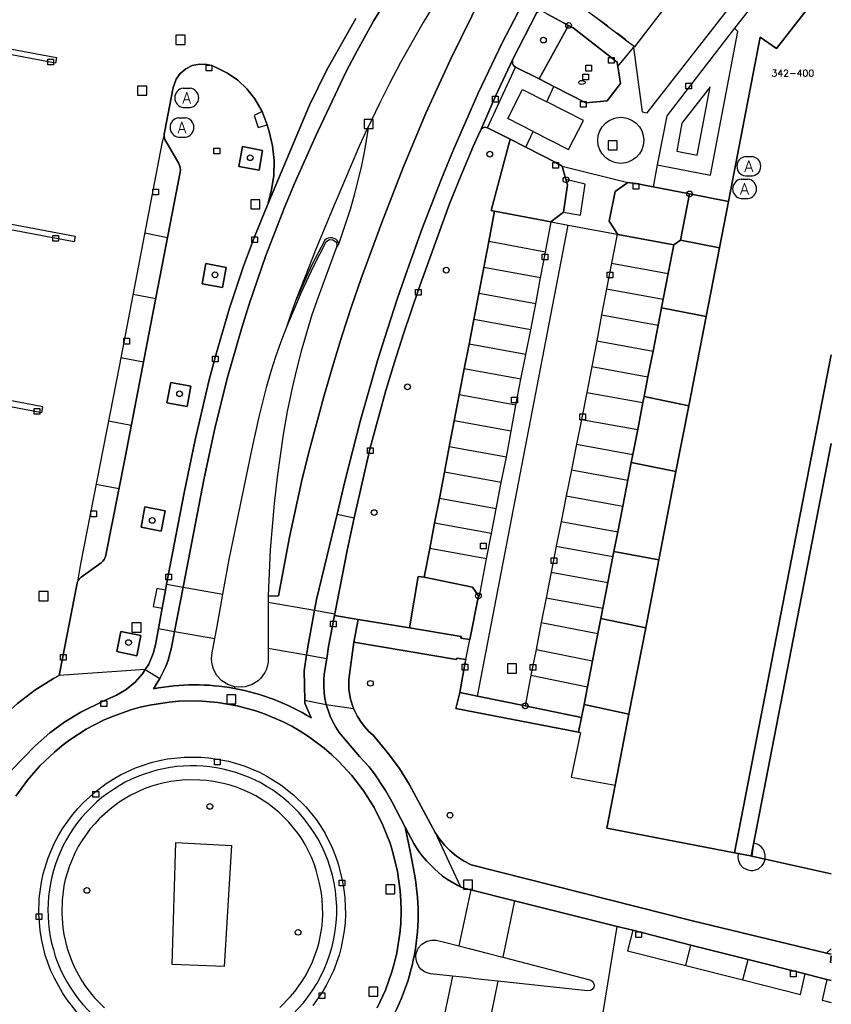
# Model space of a CAD drawing. Header units: metres. Extents: x 108000 to 109000, y 423600 to 424200.
# Tile 101 of 106: x 108929 to 109000, y 423982 to 424069. Entities that reach past the tile are written whole.
import ezdxf

# ---------------------------------------------------------------- set-up
doc = ezdxf.new("R2010")
doc.units = ezdxf.units.M
doc.header["$MEASUREMENT"] = 0
for name, color, linetype in [('afval apart plaats', 10, 'Continuous'), ('Boomspiegel', 10, 'Continuous'), ('brandkraan _ -put', 10, 'Continuous'), ('Fietspad', 10, 'Continuous'), ('groenvoorziening', 10, 'Continuous'), ('half verhard', 10, 'Continuous'), ('Hek', 10, 'Continuous'), ('Huisnummers', 10, 'Continuous'), ('inspectie- _rioolput', 10, 'Continuous'), ('kolk', 10, 'Continuous'), ('onverhard', 10, 'Continuous'), ('open verharding', 10, 'Continuous'), ('pand', 10, 'Continuous'), ('Parkeervlak', 10, 'Continuous'), ('rijbaan lokale weg', 10, 'Continuous'), ('Toegangstrap', 10, 'Continuous'), ('vegetatieobject', 10, 'Continuous'), ('Voetpad', 10, 'Continuous'), ('waterleidingput', 10, 'Continuous'), ('Wegmarkering', 10, 'Continuous'), ('Woonerf', 10, 'Continuous')]:
    doc.layers.add(name, color=color, linetype=linetype)
doc.styles.get("Standard").update_dxf_attribs({"font": 'txt.shx'})

# ---------------------------------------------------------------- blocks, each defined once
blk = doc.blocks.new('138_ACAD_1_FMEBLOCK83')
at = {"layer": 'half verhard', "color": 255}
for points in [[(0.217, 0.592), (-0.217, 0.225), (0.217, 0.12)], [(0.217, -0.022), (0.149, -0.574), (0.217, -0.592)]]:
    blk.add_lwpolyline(points, dxfattribs=at)
blk = doc.blocks.new('138_ACAD_1_FMEBLOCK98')
at = {"layer": 'Voetpad', "color": 255}
for points in [[(17.391, -4.99), (16.956, -4.886), (5.191, -2.055), (-14.244, 2.85), (-14.908, 3.206), (-15.533, 3.629), (-16.11, 4.114), (-16.562, 4.576), (-17.035, 5.162), (-17.39, 5.702)], [(17.391, -5.702), (17.323, -5.685), (17.391, -5.133)]]:
    blk.add_lwpolyline(points, dxfattribs=at)

msp = doc.modelspace()

# ---------------------------------------------------------------- linework, layer by layer
at = {"layer": 'afval apart plaats', "color": 32, "true_color": 0xe17500}
for p, q in [((108943.097, 424062.718), (108943.697, 424062.718)), ((108943.097, 424061.018), (108943.697, 424061.018)), ((108942.681, 424060.119), (108943.281, 424060.119)), ((108942.681, 424058.419), (108943.281, 424058.419)), ((108992.457, 424056.709), (108993.057, 424056.709)), ((108992.081, 424054.728), (108992.681, 424054.728)), ((108992.457, 424055.009), (108993.057, 424055.009)), ((108992.081, 424053.028), (108992.681, 424053.028))]:
    msp.add_line(p, q, dxfattribs=at)
for centre, start, end in [((108943.204, 424061.868), 97.15267, 262.84733), ((108943.591, 424061.868), 277.15267, 82.84733), ((108942.788, 424059.269), 97.15267, 262.84733), ((108943.175, 424059.269), 277.15267, 82.84733), ((108992.564, 424055.859), 97.15267, 262.84733), ((108992.951, 424055.859), 277.15267, 82.84733), ((108992.188, 424053.878), 97.15267, 262.84733), ((108992.575, 424053.878), 277.15267, 82.84733)]:
    msp.add_arc(centre, 0.857, start, end, dxfattribs=at)
at = {"layer": 'Boomspiegel', "color": 32, "true_color": 0xe17500}
for points in [[(108947.963, 424055.833), (108949.745, 424055.505), (108950.066, 424057.256), (108948.29, 424057.608), (108947.963, 424055.833)], [(108946.526, 424045.219), (108946.873, 424046.991), (108945.087, 424047.321), (108944.764, 424045.555), (108946.526, 424045.219)], [(108943.433, 424034.779), (108943.756, 424036.554), (108941.988, 424036.878), (108941.66, 424035.105), (108943.433, 424034.779)], [(108941.166, 424023.847), (108941.5, 424025.611), (108939.73, 424025.963), (108939.398, 424024.185), (108941.166, 424023.847)], [(108939.024, 424012.893), (108939.357, 424014.681), (108937.608, 424015.022), (108937.267, 424013.267), (108939.024, 424012.893)]]:
    msp.add_lwpolyline(points, dxfattribs=at)
at = {"layer": 'brandkraan _ -put', "color": 5}
msp.add_ellipse((108978.095, 424063.215), major_axis=(0.3, 0), ratio=0.583333, dxfattribs=at)
at = {"layer": 'Fietspad', "color": 255}
for p, q in [((108956.599, 424025.326), (108958.087, 424025.009)), ((108939.762, 424011.704), (108941.036, 424010.898))]:
    msp.add_line(p, q, dxfattribs=at)
for points in [[(108941.036, 424010.898), (108941.559, 424011.955), (108941.765, 424012.507), (108942.058, 424013.622), (108942.331, 424015.037), (108943.08, 424018.918), (108944.925, 424028.481), (108945.854, 424032.858), (108946.948, 424037.249), (108948.197, 424041.598), (108948.879, 424043.756), (108949.599, 424045.901), (108950.357, 424048.033), (108951.985, 424052.255), (108952.855, 424054.343), (108954.705, 424058.473), (108957.412, 424064.172), (108958.185, 424065.682), (108959.836, 424068.645), (108961.625, 424071.527), (108963.549, 424074.321), (108965.077, 424076.356), (108987.758, 424105.336), (109000, 424120.915)], [(109000, 424109.31), (108989.096, 424095.328), (108985.961, 424091.165), (108982.955, 424086.908), (108981.501, 424084.745), (108978.694, 424080.354), (108976.023, 424075.879), (108973.491, 424071.323), (108971.1, 424066.693), (108968.979, 424062.267), (108966.765, 424057.177), (108965.713, 424054.608), (108964.086, 424050.396), (108962.782, 424046.815), (108961.88, 424044.191), (108961.015, 424041.553), (108960.189, 424038.903), (108958.652, 424033.569), (108957.27, 424028.193), (108956.599, 424025.326)], [(108958.087, 424025.009), (108959.508, 424031.14), (108960.894, 424036.173), (108961.645, 424038.673), (108962.434, 424041.16), (108963.749, 424045.039), (108966.479, 424052.552), (108967.505, 424055.095), (108968.558, 424057.597), (108969.166, 424058.947), (108969.245, 424059.127), (108970.5, 424062.002), (108972.042, 424065.275), (108974.122, 424069.313), (108975.183, 424071.16), (108975.995, 424072.76), (108977.702, 424075.714), (108978.976, 424077.886), (108981.628, 424082.169), (108984.415, 424086.365), (108986.107, 424088.778), (108988.868, 424092.557), (109000, 424106.861)], [(108958.249, 424068.822), (108955.699, 424064.329), (108954.181, 424061.232), (108950.508, 424052.534), (108949.362, 424049.683), (108948.386, 424047.08), (108947.159, 424043.402), (108945.922, 424039.191), (108945.352, 424036.993), (108944.125, 424031.843), (108943.16, 424027.207), (108941.635, 424019.171), (108941.544, 424018.654), (108941.25, 424017.069), (108940.918, 424015.287), (108940.653, 424013.866), (108940.448, 424013.087), (108940.057, 424012.17), (108939.762, 424011.704)], [(108956.599, 424025.326), (108954.798, 424017.838), (108954.621, 424016.894), (108954.08, 424014.003), (108953.922, 424012.983), (108953.701, 424011.564), (108953.774, 424008.995)], [(108955.655, 424008.609), (108955.54, 424009.136), (108955.465, 424009.671), (108955.43, 424010.21), (108955.435, 424010.75), (108955.48, 424011.288), (108955.695, 424012.669), (108955.859, 424013.727), (108956.369, 424016.442), (108956.396, 424016.582), (108957.476, 424022.144), (108958.087, 424025.009)], [(108939.762, 424011.704), (108939.524, 424011.328), (108938.864, 424010.582), (108938.093, 424009.951), (108937.231, 424009.451), (108936.12, 424008.952), (108934.111, 424007.959), (108932.698, 424007.115), (108931.373, 424006.138), (108930.1, 424004.988), (108927.981, 424002.844), (108927.226, 424002.219), (108926.405, 424001.75), (108925.517, 424001.425), (108924.587, 424001.255), (108924.236, 424001.251)], [(108928.405, 424000.586), (108929.407, 424001.978), (108930.534, 424003.271), (108931.777, 424004.453), (108932.438, 424005), (108933.124, 424005.515), (108934.564, 424006.446), (108936.085, 424007.239), (108936.872, 424007.582), (108938.488, 424008.155), (108939.315, 424008.385), (108940.151, 424008.576), (108941.846, 424008.839), (108942.701, 424008.912), (108944.416, 424008.937), (108946.126, 424008.802), (108947.815, 424008.508), (108949.471, 424008.058), (108950.281, 424007.776), (108951.857, 424007.1), (108952.62, 424006.708), (108953.364, 424006.28), (108954.087, 424005.818), (108955.464, 424004.796), (108956.116, 424004.238), (108956.74, 424003.651), (108957.905, 424002.391), (108958.946, 424001.028), (108959.857, 423999.575), (108960.628, 423998.043), (108961.253, 423996.445), (108961.509, 423995.627), (108961.905, 423993.958), (108962.144, 423992.259), (108962.204, 423991.404), (108962.224, 423990.546)], [(108953.774, 424008.995), (108953.893, 424008.971), (108955.655, 424008.609)], [(108962.224, 423990.546), (108962.186, 423989.366), (108962.111, 423988.512), (108961.842, 423986.818), (108961.649, 423985.982), (108961.417, 423985.156), (108960.838, 423983.541), (108960.112, 423981.988)]]:
    msp.add_lwpolyline(points, dxfattribs=at)
for points in [[(108953.774, 424008.995), (108953.781, 424008.752), (108954.312, 424007.455, 0.093678), (108947.584, 424010.031, 0.093176), (108940.493, 424010.002), (108941.036, 424010.898)], [(108953.194, 423972.979), (108955.516, 423974.339), (108956.776, 423975.274), (108957.369, 423975.788), (108957.935, 423976.332), (108959.421, 423977.934), (108959.715, 423978.448, 0.21233), (108963.397, 423993.741), (108963.057, 423995.604), (108962.579, 423997.849), (108961.396, 424000.1), (108960.84, 424001.064), (108959.889, 424002.547), (108959.386, 424003.177), (108958.582, 424004.065), (108956.787, 424006.174), (108956.489, 424006.625), (108956.226, 424007.096), (108955.998, 424007.586), (108955.655, 424008.609)]]:
    msp.add_lwpolyline(points, format="xyb", dxfattribs=at)
at = {"layer": 'groenvoorziening', "color": 3}
msp.add_line((109000, 424031.542), (108992.959, 423995.321), dxfattribs=at)
for points in [[(108976.931, 424068.227), (108975.086, 424069.206), (108974.655, 424069.434), (108974.459, 424069.459), (108974.295, 424069.419), (108974.122, 424069.313), (108972.042, 424065.275), (108971.992, 424065.107), (108972.005, 424064.903), (108972.092, 424064.719), (108972.28, 424064.562), (108974.352, 424063.521), (108976.931, 424068.227)], [(108967.77, 424038.069), (108968.189, 424040.243), (108968.609, 424042.422), (108969.045, 424044.687), (108969.484, 424046.968), (108969.928, 424049.273), (108970.438, 424051.919), (108970.118, 424051.979), (108971.79, 424058.228), (108969.82, 424059.226), (108969.587, 424059.282), (108969.406, 424059.237), (108969.245, 424059.127), (108969.166, 424058.947), (108968.558, 424057.597), (108967.505, 424055.095), (108966.479, 424052.552), (108963.749, 424045.039), (108962.434, 424041.16), (108961.645, 424038.673), (108960.894, 424036.173), (108959.508, 424031.14), (108958.087, 424025.009), (108957.476, 424022.144), (108956.396, 424016.582), (108956.369, 424016.442), (108958.455, 424016.094), (108962.956, 424015.344), (108963.73, 424019.853), (108964.253, 424019.805), (108964.736, 424022.312), (108965.164, 424024.535), (108965.584, 424026.715), (108966.024, 424029.003), (108966.456, 424031.245), (108966.896, 424033.531), (108967.334, 424035.802), (108967.77, 424038.069)], [(108990.171, 424048.694), (108986.745, 424049.363), (108986.163, 424048.963), (108985.671, 424046.444), (108985.232, 424044.195), (108985.084, 424043.439), (108989.003, 424042.679), (108990.171, 424048.694)], [(108987.479, 424034.831), (108983.563, 424035.647), (108983.459, 424035.117), (108982.997, 424032.748), (108982.569, 424030.559), (108982.433, 424029.864), (108986.358, 424029.059), (108987.479, 424034.831)], [(108984.853, 424021.308), (108980.908, 424022.051), (108980.822, 424021.613), (108980.377, 424019.333), (108979.936, 424017.073), (108979.758, 424016.161), (108983.699, 424015.364), (108984.853, 424021.308)], [(108977.814, 424006.209), (108967.042, 424008.287), (108967.366, 424009.685), (108967.833, 424012.151), (108967.911, 424012.56), (108967.117, 424012.697), (108967.086, 424012.576), (108958.083, 424014.091), (108957.623, 424010.811), (108957.638, 424009.952), (108957.781, 424009.089), (108958.05, 424008.258), (108958.39, 424007.559), (108958.703, 424007.068), (108959.001, 424006.683), (108959.398, 424006.256), (108959.759, 424005.932), (108961.012, 424004.454), (108962.086, 424003.003), (108962.94, 424001.621), (108965.219, 423997.393), (108965.574, 423996.853), (108966.047, 423996.267), (108966.499, 423995.805), (108967.076, 423995.32), (108967.701, 423994.897), (108968.365, 423994.541), (108987.8, 423989.636), (108999.565, 423986.805), (109000, 423987.172)], [(108981.014, 424001.536), (108982.225, 424007.771), (108978.283, 424008.61), (108978.065, 424007.493), (108977.814, 424006.209)], [(108977.814, 424006.209), (108977.981, 424006.177), (108977.142, 424002.249), (108981.014, 424001.536)], [(108953.16, 423997.322), (108952.365, 423998.302), (108951.488, 423999.169), (108950.521, 423999.934), (108949.452, 424000.603), (108948.952, 424000.861), (108947.763, 424001.356), (108947.201, 424001.537), (108946.615, 424001.691), (108945.744, 424001.86), (108945.129, 424001.946), (108944.537, 424001.995), (108943.268, 424001.999), (108942.008, 424001.862), (108941.426, 424001.751), (108940.824, 424001.601), (108940.23, 424001.418), (108939.674, 424001.212), (108938.5, 424000.666), (108937.985, 424000.372), (108937.476, 424000.044), (108936.686, 423999.452), (108935.723, 423998.592), (108935.315, 423998.163), (108934.932, 423997.713), (108934.177, 423996.663), (108933.873, 423996.156), (108933.597, 423995.632), (108933.099, 423994.467), (108932.733, 423993.257), (108932.615, 423992.705), (108932.452, 423991.446), (108932.424, 423990.294), (108932.517, 423989.012), (108932.604, 423988.449), (108932.901, 423987.211), (108933.331, 423986.014), (108933.567, 423985.496), (108934.201, 423984.36), (108934.517, 423983.888), (108935.31, 423982.891), (108936.188, 423982.008)], [(108992.959, 423995.321), (108992.908, 423995.329), (108991.485, 423995.595), (108980.283, 423997.77), (108981.014, 424001.536)], [(108951.57, 423982.039), (108952.511, 423982.99), (108952.894, 423983.444), (108953.602, 423984.427), (108953.89, 423984.907), (108954.446, 423986.039), (108954.875, 423987.225), (108955.022, 423987.767), (108955.255, 423989.034), (108955.313, 423989.621), (108955.339, 423990.21), (108955.291, 423991.498), (108955.22, 423992.079), (108955.089, 423992.799), (108954.776, 423994.071), (108954.588, 423994.63), (108954.37, 423995.178), (108953.797, 423996.331), (108953.492, 423996.836), (108953.16, 423997.322)], [(108946.68, 423985.638), (108942.127, 423985.796), (108942.443, 423996.515), (108947.344, 423996.262), (108946.68, 423985.638)], [(109000, 423993.77), (108994.185, 423995.05), (108993.013, 423995.308), (108992.959, 423995.321)]]:
    msp.add_lwpolyline(points, dxfattribs=at)
msp.add_lwpolyline([(108950.465, 423979.714, 0.47338), (108953.236, 423999.134, 2.112526), (108950.465, 423979.714)], format="xyb", dxfattribs=at)
at = {"layer": 'half verhard', "color": 255}
for points in [[(108990.964, 424052.78), (108987.553, 424053.441), (108986.745, 424049.363), (108990.171, 424048.694), (108990.964, 424052.78)], [(108989.003, 424042.679), (108985.084, 424043.439), (108984.785, 424041.905), (108984.343, 424039.644), (108983.902, 424037.385), (108983.563, 424035.647), (108987.479, 424034.831), (108989.003, 424042.679)], [(108986.358, 424029.059), (108982.433, 424029.864), (108982.129, 424028.304), (108981.685, 424026.032), (108981.245, 424023.779), (108980.908, 424022.051), (108984.853, 424021.308), (108986.358, 424029.059)], [(108983.699, 424015.364), (108979.758, 424016.161), (108979.5, 424014.841), (108979.035, 424012.46), (108978.591, 424010.188), (108978.283, 424008.61), (108982.225, 424007.771), (108983.699, 424015.364)]]:
    msp.add_lwpolyline(points, dxfattribs=at)
at = {"layer": 'Hek', "color": 30}
for p, q in [((108980.384, 424068.162), (108979.608, 424068.725)), ((108981.956, 424066.948), (108981.188, 424067.532))]:
    msp.add_line(p, q, dxfattribs=at)
msp.add_lwpolyline([(108993.013, 423995.308), (108994.185, 423995.05), (109000, 423993.77)], dxfattribs=at)
at = {"layer": 'inspectie- _rioolput', "color": 30}
for p, q in [((108943.255, 424067.356), (108942.455, 424067.356)), ((108942.455, 424067.356), (108942.455, 424066.556)), ((108943.255, 424066.556), (108943.255, 424067.356)), ((108942.455, 424066.556), (108943.255, 424066.556)), ((108939.887, 424062.906), (108939.087, 424062.906)), ((108939.087, 424062.906), (108939.087, 424062.106)), ((108939.887, 424062.106), (108939.887, 424062.906)), ((108939.087, 424062.106), (108939.887, 424062.106)), ((108959.773, 424059.967), (108958.973, 424059.967)), ((108958.973, 424059.967), (108958.973, 424059.167)), ((108959.773, 424059.167), (108959.773, 424059.967)), ((108958.973, 424059.167), (108959.773, 424059.167)), ((108981.199, 424058.09), (108980.399, 424058.09)), ((108980.399, 424058.09), (108980.399, 424057.29)), ((108981.199, 424057.29), (108981.199, 424058.09)), ((108980.399, 424057.29), (108981.199, 424057.29)), ((108949.815, 424052.927), (108949.015, 424052.927)), ((108949.015, 424052.927), (108949.015, 424052.127)), ((108949.815, 424052.127), (108949.815, 424052.927)), ((108949.015, 424052.127), (108949.815, 424052.127)), ((108931.226, 424018.535), (108930.426, 424018.535)), ((108930.426, 424018.535), (108930.426, 424017.735)), ((108931.226, 424017.735), (108931.226, 424018.535)), ((108930.426, 424017.735), (108931.226, 424017.735)), ((108939.384, 424015.786), (108938.584, 424015.786)), ((108938.584, 424015.786), (108938.584, 424014.986)), ((108939.384, 424014.986), (108939.384, 424015.786)), ((108938.584, 424014.986), (108939.384, 424014.986)), ((108972.369, 424012.18), (108971.569, 424012.18)), ((108971.569, 424012.18), (108971.569, 424011.38)), ((108972.369, 424011.38), (108972.369, 424012.18)), ((108971.569, 424011.38), (108972.369, 424011.38)), ((108947.707, 424009.476), (108946.907, 424009.476)), ((108946.907, 424009.476), (108946.907, 424008.676)), ((108947.707, 424008.676), (108947.707, 424009.476)), ((108946.907, 424008.676), (108947.707, 424008.676)), ((108968.506, 423993.202), (108967.706, 423993.202)), ((108967.706, 423993.202), (108967.706, 423992.402)), ((108968.506, 423992.402), (108968.506, 423993.202)), ((108961.685, 423992.809), (108960.885, 423992.809)), ((108960.885, 423992.809), (108960.885, 423992.009)), ((108961.685, 423992.009), (108961.685, 423992.809)), ((108967.706, 423992.402), (108968.506, 423992.402)), ((108960.885, 423992.009), (108961.685, 423992.009)), ((108960.192, 423983.812), (108959.392, 423983.812)), ((108959.392, 423983.812), (108959.392, 423983.012)), ((108960.192, 423983.012), (108960.192, 423983.812)), ((108959.392, 423983.012), (108960.192, 423983.012))]:
    msp.add_line(p, q, dxfattribs=at)
at = {"layer": 'kolk', "color": 30, "true_color": 0xf07a00}
for p, q in [((108931.213, 424064.75), (108931.213, 424065.25)), ((108931.213, 424065.25), (108931.713, 424065.25)), ((108931.713, 424065.25), (108931.713, 424064.75)), ((108980.42, 424064.922), (108980.42, 424065.422)), ((108980.42, 424065.422), (108980.92, 424065.422)), ((108980.92, 424064.922), (108980.42, 424064.922)), ((108980.92, 424065.422), (108980.92, 424064.922)), ((108931.713, 424064.75), (108931.213, 424064.75)), ((108945.104, 424064.239), (108945.104, 424064.739)), ((108945.104, 424064.739), (108945.604, 424064.739)), ((108945.604, 424064.239), (108945.104, 424064.239)), ((108945.604, 424064.739), (108945.604, 424064.239)), ((108987.232, 424062.659), (108987.232, 424063.159)), ((108987.232, 424063.159), (108987.732, 424063.159)), ((108987.732, 424062.659), (108987.232, 424062.659)), ((108987.732, 424063.159), (108987.732, 424062.659)), ((108970.25, 424061.502), (108970.25, 424062.002)), ((108970.25, 424062.002), (108970.75, 424062.002)), ((108970.75, 424061.502), (108970.25, 424061.502)), ((108970.75, 424062.002), (108970.75, 424061.502)), ((108977.978, 424061.042), (108977.978, 424061.542)), ((108977.978, 424061.542), (108978.478, 424061.542)), ((108978.478, 424061.542), (108978.478, 424061.042)), ((108978.478, 424061.042), (108977.978, 424061.042)), ((108975.558, 424055.693), (108975.558, 424056.193)), ((108975.558, 424056.193), (108976.058, 424056.193)), ((108976.058, 424055.693), (108975.558, 424055.693)), ((108976.058, 424056.193), (108976.058, 424055.693)), ((108940.432, 424053.361), (108940.432, 424053.861)), ((108940.432, 424053.861), (108940.932, 424053.861)), ((108940.932, 424053.861), (108940.932, 424053.361)), ((108982.591, 424053.854), (108982.591, 424054.354)), ((108982.591, 424054.354), (108983.091, 424054.354)), ((108983.091, 424053.854), (108982.591, 424053.854)), ((108983.091, 424054.354), (108983.091, 424053.854)), ((108940.932, 424053.361), (108940.432, 424053.361)), ((108931.644, 424049.291), (108931.644, 424049.791)), ((108931.644, 424049.791), (108932.144, 424049.791)), ((108932.144, 424049.791), (108932.144, 424049.291)), ((108949.112, 424049.183), (108949.112, 424049.683)), ((108949.112, 424049.683), (108949.612, 424049.683)), ((108949.612, 424049.683), (108949.612, 424049.183)), ((108932.144, 424049.291), (108931.644, 424049.291)), ((108949.612, 424049.183), (108949.112, 424049.183)), ((108974.613, 424047.645), (108974.613, 424048.145)), ((108974.613, 424048.145), (108975.113, 424048.145)), ((108975.113, 424047.645), (108974.613, 424047.645)), ((108975.113, 424048.145), (108975.113, 424047.645)), ((108980.307, 424046.074), (108980.307, 424046.574)), ((108980.307, 424046.574), (108980.807, 424046.574)), ((108980.807, 424046.074), (108980.307, 424046.074)), ((108980.807, 424046.574), (108980.807, 424046.074)), ((108963.499, 424044.539), (108963.499, 424045.039)), ((108963.499, 424045.039), (108963.999, 424045.039)), ((108963.999, 424045.039), (108963.999, 424044.539)), ((108963.999, 424044.539), (108963.499, 424044.539)), ((108937.88, 424040.263), (108937.88, 424040.763)), ((108937.88, 424040.763), (108938.38, 424040.763)), ((108938.38, 424040.763), (108938.38, 424040.263)), ((108938.38, 424040.263), (108937.88, 424040.263)), ((108945.672, 424038.691), (108945.672, 424039.191)), ((108945.672, 424039.191), (108946.172, 424039.191)), ((108946.172, 424039.191), (108946.172, 424038.691)), ((108946.172, 424038.691), (108945.672, 424038.691)), ((108971.929, 424035.108), (108971.929, 424035.608)), ((108971.929, 424035.608), (108972.429, 424035.608)), ((108972.429, 424035.608), (108972.429, 424035.108)), ((108972.429, 424035.108), (108971.929, 424035.108)), ((108930.002, 424034.097), (108930.002, 424034.597)), ((108930.002, 424034.597), (108930.502, 424034.597)), ((108930.502, 424034.097), (108930.002, 424034.097)), ((108930.502, 424034.597), (108930.502, 424034.097)), ((108977.906, 424033.62), (108977.906, 424034.12)), ((108977.906, 424034.12), (108978.406, 424034.12)), ((108978.406, 424034.12), (108978.406, 424033.62)), ((108978.406, 424033.62), (108977.906, 424033.62)), ((108959.258, 424030.64), (108959.258, 424031.14)), ((108959.258, 424031.14), (108959.758, 424031.14)), ((108959.758, 424030.64), (108959.258, 424030.64)), ((108959.758, 424031.14), (108959.758, 424030.64)), ((108934.967, 424025.108), (108934.967, 424025.608)), ((108934.967, 424025.608), (108935.467, 424025.608)), ((108935.467, 424025.608), (108935.467, 424025.108)), ((108935.467, 424025.108), (108934.967, 424025.108)), ((108969.196, 424022.297), (108969.196, 424022.797)), ((108969.196, 424022.797), (108969.696, 424022.797)), ((108969.696, 424022.797), (108969.696, 424022.297)), ((108969.696, 424022.297), (108969.196, 424022.297)), ((108975.398, 424020.996), (108975.398, 424021.496)), ((108975.398, 424021.496), (108975.898, 424021.496)), ((108975.898, 424020.996), (108975.398, 424020.996)), ((108975.898, 424021.496), (108975.898, 424020.996)), ((108941.559, 424019.555), (108941.559, 424020.055)), ((108941.559, 424020.055), (108942.059, 424020.055)), ((108942.059, 424020.055), (108942.059, 424019.555)), ((108942.059, 424019.555), (108941.559, 424019.555)), ((108956.023, 424015.429), (108956.023, 424015.929)), ((108956.023, 424015.929), (108956.523, 424015.929)), ((108956.523, 424015.929), (108956.523, 424015.429)), ((108956.523, 424015.429), (108956.023, 424015.429)), ((108932.325, 424012.506), (108932.325, 424013.006)), ((108932.325, 424013.006), (108932.825, 424013.006)), ((108932.825, 424012.506), (108932.325, 424012.506)), ((108932.825, 424013.006), (108932.825, 424012.506)), ((108967.583, 424011.651), (108967.583, 424012.151)), ((108967.583, 424012.151), (108968.083, 424012.151)), ((108968.083, 424011.651), (108967.583, 424011.651)), ((108968.083, 424012.151), (108968.083, 424011.651)), ((108973.561, 424011.636), (108973.561, 424012.136)), ((108973.561, 424012.136), (108974.061, 424012.136)), ((108974.061, 424011.636), (108973.561, 424011.636)), ((108974.061, 424012.136), (108974.061, 424011.636)), ((108935.87, 424008.452), (108935.87, 424008.952)), ((108935.87, 424008.952), (108936.37, 424008.952)), ((108936.37, 424008.952), (108936.37, 424008.452)), ((108936.37, 424008.452), (108935.87, 424008.452)), ((108945.823, 424003.333), (108945.823, 424003.833)), ((108945.823, 424003.833), (108946.323, 424003.833)), ((108946.323, 424003.833), (108946.323, 424003.333)), ((108946.323, 424003.333), (108945.823, 424003.333)), ((108935.168, 424000.501), (108935.168, 424001.001)), ((108935.168, 424001.001), (108935.668, 424001.001)), ((108935.668, 424001.001), (108935.668, 424000.501)), ((108935.668, 424000.501), (108935.168, 424000.501)), ((108956.796, 423992.717), (108956.796, 423993.217)), ((108956.796, 423993.217), (108957.296, 423993.217)), ((108957.296, 423993.217), (108957.296, 423992.717)), ((108957.296, 423992.717), (108956.796, 423992.717)), ((108930.172, 423989.746), (108930.172, 423990.246)), ((108930.172, 423990.246), (108930.672, 423990.246)), ((108930.672, 423989.746), (108930.172, 423989.746)), ((108930.672, 423990.246), (108930.672, 423989.746)), ((108982.82, 423988.179), (108982.82, 423988.679)), ((108982.82, 423988.679), (108983.32, 423988.679)), ((108983.32, 423988.179), (108982.82, 423988.179)), ((108983.32, 423988.679), (108983.32, 423988.179)), ((108996.421, 423984.735), (108996.421, 423985.235)), ((108996.421, 423985.235), (108996.921, 423985.235)), ((108996.921, 423984.735), (108996.421, 423984.735)), ((108996.921, 423985.235), (108996.921, 423984.735)), ((108955.024, 423982.826), (108955.024, 423983.326)), ((108955.024, 423983.326), (108955.524, 423983.326)), ((108955.524, 423982.826), (108955.024, 423982.826)), ((108955.524, 423983.326), (108955.524, 423982.826))]:
    msp.add_line(p, q, dxfattribs=at)
at = {"layer": 'onverhard', "color": 255}
for points in [[(108976.931, 424068.227), (108974.352, 424063.521), (108975.641, 424062.863), (108978.431, 424061.44), (108980.306, 424061.596), (108981.483, 424063.116), (108981.265, 424064.619), (108981.209, 424065.003), (108977.346, 424068.007), (108976.931, 424068.227)], [(108976.698, 424054.686), (108976.36, 424055.862), (108975.808, 424056.193), (108973.169, 424057.53), (108971.79, 424058.228), (108970.118, 424051.979), (108970.438, 424051.919), (108975.381, 424050.999), (108976.496, 424051.829), (108976.829, 424054.23), (108976.698, 424054.686)], [(108947.963, 424055.833), (108949.745, 424055.505), (108950.066, 424057.256), (108948.29, 424057.608), (108947.963, 424055.833)], [(108987.553, 424053.441), (108984.366, 424054.059), (108982.841, 424054.354), (108982.136, 424054.447), (108981.021, 424053.652), (108980.481, 424051.053), (108981.26, 424049.874), (108986.163, 424048.963), (108986.745, 424049.363), (108987.553, 424053.441)], [(108946.526, 424045.219), (108946.873, 424046.991), (108945.087, 424047.321), (108944.764, 424045.555), (108946.526, 424045.219)], [(108943.433, 424034.779), (108943.756, 424036.554), (108941.988, 424036.878), (108941.66, 424035.105), (108943.433, 424034.779)], [(108941.166, 424023.847), (108941.5, 424025.611), (108939.73, 424025.963), (108939.398, 424024.185), (108941.166, 424023.847)], [(108969.012, 424018.153), (108968.487, 424018.927), (108964.253, 424019.805), (108963.73, 424019.853), (108962.956, 424015.344), (108967.483, 424014.589), (108967.466, 424014.458), (108968.271, 424014.338), (108969.012, 424018.153)], [(108939.024, 424012.893), (108939.357, 424014.681), (108937.608, 424015.022), (108937.267, 424013.267), (108939.024, 424012.893)], [(108973.123, 424008.505), (108968.932, 424009.364), (108967.366, 424009.685), (108967.042, 424008.287), (108977.814, 424006.209), (108978.065, 424007.493), (108973.123, 424008.505)]]:
    msp.add_lwpolyline(points, dxfattribs=at)
at = {"layer": 'open verharding', "color": 255}
msp.add_lwpolyline([(109000, 424039.304), (108991.485, 423995.595), (108992.908, 423995.329), (108992.959, 423995.321), (109000, 424031.542)], dxfattribs=at)
at = {"layer": 'pand', "color": 1}
msp.add_lwpolyline([(109000, 424072.37), (108995.172, 424066.188), (108993.764, 424067.202), (108990.964, 424052.78), (108990.171, 424048.694), (108989.003, 424042.679), (108987.479, 424034.831), (108986.358, 424029.059), (108984.853, 424021.308), (108983.699, 424015.364), (108982.225, 424007.771), (108981.014, 424001.536), (108980.283, 423997.77), (108991.485, 423995.595), (109000, 424039.304)], dxfattribs=at)
at = {"layer": 'Parkeervlak', "color": 255}
for points in [[(108941.41, 424058.618, -0.062241), (108941.447, 424058.826), (108942.204, 424062.771), (108942.457, 424063.497), (108942.828, 424064.014), (108943.316, 424064.423), (108943.89, 424064.697), (108944.515, 424064.821), (108945.151, 424064.785), (108945.565, 424064.692), (108945.989, 424064.531), (108946.975, 424064.036), (108947.879, 424063.404), (108948.683, 424062.648), (108949.368, 424061.784), (108950.021, 424060.663), (108950.456, 424059.509), (108950.65, 424058.916), (108950.939, 424057.652), (108951.069, 424056.362), (108951.041, 424055.066), (108950.853, 424053.783), (108950.508, 424052.534), (108954.181, 424061.232), (108955.699, 424064.329), (108958.249, 424068.822)], [(108933.805, 424019.388, -0.158583), (108934.14, 424019.791), (108935.888, 424021.058, 0.211056), (108936.294, 424021.73), (108937.982, 424030.294), (108940.52, 424043.419), (108942.817, 424055.349, 0.181515), (108942.693, 424056.11), (108941.56, 424058.076, -0.165548), (108941.41, 424058.618)], [(108928.54, 424008.71), (108930.07, 424009.877), (108931.691, 424010.913), (108932.199, 424011.166), (108933.748, 424019.133, -0.075139), (108933.805, 424019.388)]]:
    msp.add_lwpolyline(points, format="xyb", dxfattribs=at)
msp.add_lwpolyline([(108941.41, 424058.618), (108941.224, 424057.847), (108937.506, 424038.445), (108934.085, 424020.975), (108933.805, 424019.388)], dxfattribs=at)
at = {"layer": 'rijbaan lokale weg', "color": 255}
for p, q in [((108947.596, 424010.176), (108947.584, 424010.031)), ((108979.38, 423978.035), (108981.196, 423989.153))]:
    msp.add_line(p, q, dxfattribs=at)
for points in [[(108961.625, 424071.527), (108959.836, 424068.645), (108958.185, 424065.682), (108957.412, 424064.172), (108954.705, 424058.473), (108952.855, 424054.343), (108951.985, 424052.255), (108950.357, 424048.033), (108949.599, 424045.901), (108948.879, 424043.756), (108948.197, 424041.598), (108946.948, 424037.249), (108945.854, 424032.858), (108944.925, 424028.481), (108943.08, 424018.918), (108942.331, 424015.037), (108942.058, 424013.622), (108941.765, 424012.507), (108941.559, 424011.955), (108941.036, 424010.898), (108940.493, 424010.002, -0.093176), (108947.584, 424010.031)], [(108947.584, 424010.031, -0.093678), (108954.312, 424007.455), (108953.781, 424008.752), (108953.774, 424008.995), (108953.701, 424011.564), (108953.922, 424012.983), (108954.08, 424014.003), (108954.621, 424016.894), (108954.798, 424017.838), (108956.599, 424025.326), (108957.27, 424028.193), (108958.652, 424033.569), (108960.189, 424038.903), (108961.015, 424041.553), (108961.88, 424044.191), (108962.782, 424046.815), (108964.086, 424050.396), (108965.713, 424054.608), (108966.765, 424057.177), (108968.979, 424062.267), (108971.1, 424066.693), (108973.491, 424071.323)], [(108981.196, 423989.153), (108972.189, 423991.397), (108968.336, 423992.356), (108967.696, 423992.516), (108967.451, 423992.621), (108967.206, 423992.727), (108966.283, 423993.255), (108965.854, 423993.569), (108965.15, 423994.205), (108964.461, 423994.891), (108964.077, 423995.334), (108963.725, 423995.803), (108963.334, 423996.412), (108962.579, 423997.849), (108963.057, 423995.604), (108963.397, 423993.741, -0.21233), (108959.715, 423978.448)]]:
    msp.add_lwpolyline(points, format="xyb", dxfattribs=at)
for points in [[(108966.337, 424071.784), (108965.205, 424070.193), (108964.157, 424068.469), (108962.165, 424064.959), (108961.221, 424063.175), (108960.313, 424061.373), (108959.245, 424059.123)], [(108950.559, 424018.15), (108951.444, 424018.148), (108952.417, 424023.3), (108953.548, 424028.42), (108954.172, 424030.967), (108955.401, 424035.547), (108956.275, 424038.545), (108957.053, 424041.049), (108957.869, 424043.54), (108958.722, 424046.019), (108960.543, 424050.937), (108962.398, 424055.759), (108964.401, 424060.522), (108966.551, 424065.22), (108968.427, 424069.032), (108968.929, 424070.062)], [(108952.192, 424041.756), (108952.61, 424043), (108952.994, 424044.142), (108954.848, 424048.819), (108956.136, 424051.933), (108958.605, 424057.717), (108959.245, 424059.123)], [(108959.245, 424059.123), (108959.287, 424059.023), (108959.001, 424057.235), (108958.743, 424055.925), (108958.111, 424053.329), (108957.74, 424052.059), (108956.75, 424049.084), (108956.563, 424048.755)], [(108952.192, 424041.756), (108953.489, 424044.819), (108954.552, 424047.125), (108955.61, 424049.167), (108955.696, 424049.285), (108955.943, 424049.428), (108956.228, 424049.419), (108956.466, 424049.262), (108956.543, 424049.141), (108956.585, 424049.003), (108956.563, 424048.755)], [(108956.563, 424048.755), (108954.93, 424044.384), (108954.398, 424042.814), (108953.448, 424039.638), (108953.031, 424038.034), (108952.653, 424036.42), (108952.226, 424034.342), (108951.878, 424032.33), (108951.34, 424028.585), (108951.07, 424026.257), (108950.731, 424022.187), (108950.559, 424018.15)], [(108947.596, 424010.176), (108946.998, 424010.373), (108946.469, 424010.714), (108946.042, 424011.177), (108945.745, 424011.732), (108945.651, 424012.034), (108945.596, 424012.344), (108945.581, 424012.659), (108945.637, 424013.147), (108945.866, 424014.41), (108946.033, 424015.329), (108946.362, 424017.139), (108946.573, 424018.305), (108947.127, 424021.354), (108949.113, 424030.933), (108949.767, 424033.877), (108950.423, 424036.549), (108950.808, 424037.87), (108951.232, 424039.178), (108951.693, 424040.474), (108952.192, 424041.756)], [(108950.559, 424018.15), (108950.558, 424017.606), (108950.555, 424016.494), (108950.551, 424014.697), (108950.548, 424013.581), (108950.545, 424012.335), (108950.395, 424011.724), (108950.263, 424011.437), (108949.896, 424010.925), (108949.667, 424010.708), (108949.136, 424010.369), (108948.537, 424010.174), (108948.224, 424010.135), (108947.596, 424010.176)], [(108962.224, 423990.546), (108962.204, 423991.404), (108962.144, 423992.259), (108961.905, 423993.958), (108961.509, 423995.627), (108961.253, 423996.445), (108960.628, 423998.043), (108959.857, 423999.575), (108958.946, 424001.028), (108957.905, 424002.391), (108956.74, 424003.651), (108956.116, 424004.238), (108955.464, 424004.796), (108954.087, 424005.818), (108953.364, 424006.28), (108952.62, 424006.708), (108951.857, 424007.1), (108950.281, 424007.776), (108949.471, 424008.058), (108947.815, 424008.508), (108946.126, 424008.802), (108944.416, 424008.937), (108942.701, 424008.912), (108941.846, 424008.839), (108940.151, 424008.576), (108939.315, 424008.385), (108938.488, 424008.155), (108936.872, 424007.582), (108936.085, 424007.239), (108934.564, 424006.446), (108933.124, 424005.515), (108932.438, 424005), (108931.777, 424004.453), (108930.534, 424003.271), (108929.407, 424001.978), (108928.405, 424000.586)], [(108933.814, 423981.56), (108932.902, 423982.706), (108932.494, 423983.314), (108931.781, 423984.593), (108931.477, 423985.26), (108930.982, 423986.638), (108930.64, 423988.062), (108930.528, 423988.786), (108930.422, 423990.246), (108930.455, 423991.599), (108930.642, 423993.044), (108930.795, 423993.757), (108931.217, 423995.152), (108931.79, 423996.493), (108932.13, 423997.138), (108932.505, 423997.763), (108933.356, 423998.947), (108933.828, 423999.502), (108934.331, 424000.03), (108935.418, 424001.001), (108936.333, 424001.686), (108936.946, 424002.082), (108937.581, 424002.444), (108938.904, 424003.06), (108939.589, 424003.313), (108940.287, 424003.528), (108940.995, 424003.705), (108941.712, 424003.842), (108943.163, 424003.999), (108944.623, 424003.995), (108945.351, 424003.934), (108946.073, 424003.833), (108947.06, 424003.642), (108947.763, 424003.457), (108948.455, 424003.234), (108949.797, 424002.676), (108950.443, 424002.342), (108951.675, 424001.571), (108952.815, 424000.669)], [(108952.815, 424000.669), (108953.849, 423999.647), (108954.765, 423998.518), (108955.175, 423997.918), (108955.551, 423997.295), (108956.198, 423995.994), (108956.467, 423995.318), (108956.698, 423994.629), (108957.046, 423993.217), (108957.198, 423992.379), (108957.286, 423991.657), (108957.341, 423990.204), (108957.309, 423989.478), (108957.237, 423988.754), (108956.974, 423987.324), (108956.784, 423986.622), (108956.289, 423985.255), (108955.648, 423983.95), (108955.274, 423983.326), (108954.472, 423982.213)], [(108960.112, 423981.988), (108960.838, 423983.541), (108961.417, 423985.156), (108961.649, 423985.982), (108961.842, 423986.818), (108962.111, 423988.512), (108962.186, 423989.366), (108962.224, 423990.546)], [(109000, 423984.386), (108999.609, 423984.486), (108998.034, 423984.89), (108997.695, 423984.976), (108992.684, 423986.245), (108987.673, 423987.513), (108982.558, 423988.808), (108981.196, 423989.153)], [(108969.582, 423984.472), (108968.758, 423984.561), (108967.926, 423984.651), (108966.736, 423984.779), (108964.795, 423984.989), (108964.504, 423985.066), (108964.288, 423985.164), (108963.962, 423985.407), (108963.785, 423985.618), (108963.597, 423986.017), (108963.544, 423986.27), (108963.521, 423986.53), (108963.552, 423986.773), (108963.729, 423987.227), (108964.038, 423987.579), (108964.471, 423987.843), (108964.924, 423987.939), (108965.289, 423987.928), (108966.146, 423987.748), (108967.299, 423987.447), (108968.203, 423987.211), (108969.781, 423986.799), (108971.157, 423986.439), (108978.785, 423984.447), (108978.92, 423984.406), (108979.003, 423984.343), (108979.09, 423984.236), (108979.149, 423984.107), (108979.165, 423983.967), (108979.141, 423983.829), (108978.992, 423983.612), (108978.851, 423983.527), (108978.592, 423983.499), (108970.722, 423984.349), (108969.582, 423984.472)]]:
    msp.add_lwpolyline(points, dxfattribs=at)
at = {"layer": 'Toegangstrap', "color": 12, "true_color": 0xd20000}
msp.add_lwpolyline([(108993.18, 423996.459), (108993.014, 423995.312), (108991.815, 423995.51), (108991.79, 423995.249), (108991.813, 423995.03), (108991.973, 423994.623), (108992.268, 423994.3), (108992.658, 423994.103), (108992.918, 423994.057), (108993.137, 423994.062), (108993.352, 423994.107), (108993.594, 423994.21), (108993.93, 423994.491), (108994.075, 423994.711), (108994.185, 423995.05), (108994.201, 423995.393), (108994.145, 423995.65), (108994.034, 423995.889), (108993.873, 423996.098), (108993.672, 423996.268), (108993.438, 423996.389), (108993.18, 423996.459)], dxfattribs=at)
at = {"layer": 'vegetatieobject', "color": 3}
for centre in [(108976.931, 424068.227), (108974.717, 424066.933), (108970.011, 424056.925), (108948.972, 424056.611), (108976.698, 424054.686), (108987.553, 424053.441), (108966.185, 424046.742), (108945.88, 424046.334), (108962.785, 424036.505), (108942.765, 424035.893), (108959.858, 424025.473), (108940.372, 424024.777), (108969.012, 424018.153), (108938.287, 424014.057), (108959.531, 424010.481), (108973.123, 424008.505), (108945.428, 423999.681), (108966.517, 423998.908), (108934.636, 423992.301), (108953.177, 423988.625)]:
    msp.add_circle(centre, 0.25, dxfattribs=at)
at = {"layer": 'Voetpad', "color": 255}
for p, q in [((108950.456, 424059.509), (108950.021, 424060.663)), ((108941.25, 424017.069), (108941.544, 424018.654)), ((108939.762, 424011.704), (108932.199, 424011.166)), ((108955.655, 424008.609), (108958.05, 424008.258)), ((108965.219, 423997.393), (108967.451, 423992.621))]:
    msp.add_line(p, q, dxfattribs=at)
msp.add_lwpolyline([(108950.021, 424060.663), (108949.368, 424061.784), (108948.683, 424062.648), (108947.879, 424063.404), (108946.975, 424064.036), (108945.989, 424064.531), (108945.565, 424064.692), (108945.151, 424064.785), (108944.515, 424064.821), (108943.89, 424064.697), (108943.316, 424064.423), (108942.828, 424064.014), (108942.457, 424063.497), (108942.204, 424062.771), (108941.447, 424058.826, 0.062241), (108941.41, 424058.618, 0.165548), (108941.56, 424058.076), (108942.693, 424056.11, -0.181515), (108942.817, 424055.349), (108940.52, 424043.419), (108937.982, 424030.294), (108936.294, 424021.73, -0.211056), (108935.888, 424021.058), (108934.14, 424019.791, 0.158583), (108933.805, 424019.388, 0.075139), (108933.748, 424019.133), (108932.199, 424011.166)], format="xyb", dxfattribs=at)
for points in [[(108950.021, 424060.663), (108949.325, 424060.316), (108949.682, 424059.263), (108950.456, 424059.509)], [(108941.544, 424018.654), (108941.635, 424019.171), (108943.16, 424027.207), (108944.125, 424031.843), (108945.352, 424036.993), (108945.922, 424039.191), (108947.159, 424043.402), (108948.386, 424047.08), (108949.362, 424049.683), (108950.508, 424052.534), (108950.853, 424053.783), (108951.041, 424055.066), (108951.069, 424056.362), (108950.939, 424057.652), (108950.65, 424058.916), (108950.456, 424059.509)], [(108947.963, 424055.833), (108948.29, 424057.608), (108950.066, 424057.256), (108949.745, 424055.505), (108947.963, 424055.833)], [(108944.764, 424045.555), (108945.087, 424047.321), (108946.873, 424046.991), (108946.526, 424045.219), (108944.764, 424045.555)], [(108943.756, 424036.554), (108943.433, 424034.779), (108941.66, 424035.105), (108941.988, 424036.878), (108943.756, 424036.554)], [(108941.5, 424025.611), (108941.166, 424023.847), (108939.398, 424024.185), (108939.73, 424025.963), (108941.5, 424025.611)], [(108941.544, 424018.654), (108940.768, 424018.805), (108940.465, 424017.211), (108941.25, 424017.069)], [(108939.762, 424011.704), (108940.057, 424012.17), (108940.448, 424013.087), (108940.653, 424013.866), (108940.918, 424015.287), (108941.25, 424017.069)], [(108958.05, 424008.258), (108957.781, 424009.089), (108957.638, 424009.952), (108957.623, 424010.811), (108958.083, 424014.091), (108958.455, 424016.094), (108956.369, 424016.442), (108955.859, 424013.727), (108955.695, 424012.669), (108955.48, 424011.288), (108955.435, 424010.75), (108955.43, 424010.21), (108955.465, 424009.671), (108955.54, 424009.136), (108955.655, 424008.609)], [(108939.357, 424014.681), (108939.024, 424012.893), (108937.267, 424013.267), (108937.608, 424015.022), (108939.357, 424014.681)], [(108924.236, 424001.251), (108924.587, 424001.255), (108925.517, 424001.425), (108926.405, 424001.75), (108927.226, 424002.219), (108927.981, 424002.844), (108930.1, 424004.988), (108931.373, 424006.138), (108932.698, 424007.115), (108934.111, 424007.959), (108936.12, 424008.952), (108937.231, 424009.451), (108938.093, 424009.951), (108938.864, 424010.582), (108939.524, 424011.328), (108939.762, 424011.704)], [(108932.199, 424011.166), (108931.691, 424010.913), (108930.07, 424009.877), (108928.54, 424008.71), (108927.113, 424007.42), (108925.547, 424005.721), (108924.921, 424004.981)], [(108955.655, 424008.609), (108955.998, 424007.586), (108956.226, 424007.096), (108956.489, 424006.625), (108956.787, 424006.174), (108958.582, 424004.065), (108959.386, 424003.177), (108959.889, 424002.547), (108960.84, 424001.064), (108961.396, 424000.1), (108962.579, 423997.849), (108963.334, 423996.412), (108963.725, 423995.803), (108964.077, 423995.334), (108964.461, 423994.891), (108965.15, 423994.205), (108965.854, 423993.569), (108966.283, 423993.255), (108967.206, 423992.727), (108967.451, 423992.621)], [(108965.219, 423997.393), (108962.94, 424001.621), (108962.086, 424003.003), (108961.012, 424004.454), (108959.759, 424005.932), (108959.398, 424006.256), (108959.001, 424006.683), (108958.703, 424007.068), (108958.39, 424007.559), (108958.05, 424008.258)], [(108967.451, 423992.621), (108967.696, 423992.516), (108968.336, 423992.356), (108972.189, 423991.397), (108981.196, 423989.153), (108982.558, 423988.808), (108987.673, 423987.513), (108992.684, 423986.245), (108997.695, 423984.976), (108998.034, 423984.89), (108999.609, 423984.486), (109000, 423984.386)]]:
    msp.add_lwpolyline(points, dxfattribs=at)
at = {"layer": 'waterleidingput', "color": 254, "true_color": 0xd2d2d2}
for p, q in [((108978.44, 424064.222), (108978.44, 424064.722)), ((108978.44, 424064.722), (108978.94, 424064.722)), ((108978.94, 424064.222), (108978.44, 424064.222)), ((108978.94, 424064.722), (108978.94, 424064.222)), ((108978.171, 424063.445), (108978.171, 424063.945)), ((108978.171, 424063.945), (108978.671, 424063.945)), ((108978.671, 424063.445), (108978.171, 424063.445)), ((108978.671, 424063.945), (108978.671, 424063.445)), ((108945.792, 424056.963), (108945.792, 424057.463)), ((108945.792, 424057.463), (108946.292, 424057.463)), ((108946.292, 424057.463), (108946.292, 424056.963)), ((108946.292, 424056.963), (108945.792, 424056.963))]:
    msp.add_line(p, q, dxfattribs=at)
at = {"layer": 'Wegmarkering', "color": 255}
for p, q in [((108931.867, 424064.904), (108890.455, 424072.761)), ((108890.555, 424073.25), (108931.957, 424065.396)), ((108931.957, 424065.396), (108931.867, 424064.904)), ((108939.722, 424050.007), (108941.714, 424049.623)), ((108974.898, 424048.334), (108969.928, 424049.273)), ((108974.474, 424046.061), (108969.484, 424046.968)), ((108980.706, 424047.35), (108985.671, 424046.444)), ((108980.273, 424045.1), (108985.232, 424044.195)), ((108938.694, 424044.646), (108940.682, 424044.263)), ((108974.048, 424043.777), (108969.045, 424044.687)), ((108973.601, 424041.514), (108968.609, 424042.422)), ((108979.832, 424042.809), (108984.785, 424041.905)), ((108973.171, 424039.337), (108968.189, 424040.243)), ((108979.396, 424040.546), (108984.343, 424039.644)), ((108937.626, 424039.069), (108939.605, 424038.687)), ((108978.961, 424038.287), (108983.902, 424037.385)), ((108972.742, 424037.165), (108967.77, 424038.069)), ((108972.295, 424034.9), (108967.334, 424035.802)), ((108978.524, 424036.018), (108983.459, 424035.117)), ((108936.541, 424033.517), (108938.531, 424033.132)), ((108971.881, 424032.625), (108966.896, 424033.531)), ((108978.064, 424033.648), (108982.997, 424032.748)), ((108971.465, 424030.334), (108966.456, 424031.245)), ((108977.625, 424031.461), (108982.569, 424030.559)), ((108970.996, 424028.099), (108966.024, 424029.003)), ((108977.172, 424029.209), (108982.129, 424028.304)), ((108935.455, 424027.97), (108937.446, 424027.577)), ((108976.716, 424026.939), (108981.685, 424026.032)), ((108970.583, 424025.806), (108965.584, 424026.715)), ((108970.163, 424023.626), (108965.164, 424024.535)), ((108976.274, 424024.686), (108981.245, 424023.779)), ((108969.733, 424021.396), (108964.736, 424022.312)), ((108975.849, 424022.52), (108980.822, 424021.613)), ((108975.401, 424020.24), (108980.377, 424019.333)), ((108974.958, 424017.982), (108979.936, 424017.073)), ((108974.535, 424015.823), (108979.5, 424014.841)), ((108974.071, 424013.458), (108979.035, 424012.46)), ((108973.626, 424011.192), (108978.591, 424010.188)), ((108968.336, 423992.356), (108967.299, 423987.447)), ((108972.189, 423991.397), (108971.157, 423986.439)), ((108987.218, 423985.716), (108987.673, 423987.513)), ((108987.218, 423985.716), (108992.231, 423984.454)), ((108992.231, 423984.454), (108992.684, 423986.245)), ((108966.736, 423984.779), (108965.672, 423979.744)), ((108970.722, 423984.349), (108969.66, 423979.247))]:
    msp.add_line(p, q, dxfattribs=at)
for points in [[(108966.337, 424071.784), (108965.205, 424070.193), (108964.157, 424068.469), (108962.165, 424064.959), (108961.221, 424063.175), (108960.313, 424061.373), (108959.245, 424059.123)], [(108968.929, 424070.062), (108968.427, 424069.032), (108966.551, 424065.22), (108964.401, 424060.522), (108962.398, 424055.759), (108960.543, 424050.937), (108958.722, 424046.019), (108957.869, 424043.54), (108957.053, 424041.049), (108956.275, 424038.545), (108955.401, 424035.547), (108954.172, 424030.967), (108953.548, 424028.42), (108952.417, 424023.3), (108951.444, 424018.148)], [(108959.245, 424059.123), (108959.287, 424059.023), (108959.001, 424057.235), (108958.743, 424055.925), (108958.111, 424053.329), (108957.74, 424052.059), (108956.75, 424049.084), (108956.605, 424049.344), (108956.478, 424049.459), (108956.164, 424049.587), (108955.993, 424049.593), (108955.826, 424049.559), (108955.671, 424049.488), (108955.536, 424049.382), (108954.392, 424047.221), (108952.994, 424044.142), (108954.848, 424048.819), (108956.136, 424051.933), (108958.605, 424057.717), (108959.245, 424059.123)], [(108885.223, 424058.33), (108885.313, 424058.822), (108933.609, 424049.722), (108933.52, 424049.23), (108885.223, 424058.33)], [(108930.663, 424034.264), (108930.752, 424034.755), (108882.516, 424044), (108882.427, 424043.509), (108930.663, 424034.264)], [(108941.635, 424019.171), (108943.08, 424018.918), (108946.573, 424018.305)], [(108950.558, 424017.606), (108954.621, 424016.894), (108956.396, 424016.582)], [(108940.918, 424015.287), (108942.331, 424015.037), (108945.866, 424014.41)], [(108950.548, 424013.581), (108953.922, 424012.983), (108955.695, 424012.669)], [(108982.558, 423988.808), (108982.095, 423987.005), (108987.218, 423985.716)], [(108992.231, 423984.454), (108997.29, 423983.181), (108997.695, 423984.976)], [(108999.609, 423984.486), (108999.191, 423982.679), (109000, 423982.474)]]:
    msp.add_lwpolyline(points, dxfattribs=at)
at = {"layer": 'Woonerf', "color": 52, "true_color": 0xd2d200}
for p, q in [((108993.131, 424070.055), (108991.495, 424067.991)), ((108981.265, 424064.619), (108982.644, 424066.277)), ((108982.703, 424066.342), (108982.644, 424066.277)), ((108969.82, 424059.226), (108972.28, 424064.562)), ((108975.014, 424061.51), (108975.641, 424062.863)), ((108973.169, 424057.53), (108973.815, 424058.923)), ((108976.36, 424055.862), (108982.136, 424054.447)), ((108976.36, 424055.862), (108976.698, 424054.686)), ((108984.707, 424055.991), (108984.366, 424054.059)), ((108976.496, 424051.829), (108975.381, 424050.999)), ((108968.932, 424009.364), (108976.884, 424050.696)), ((108975.381, 424050.999), (108975.39, 424050.973)), ((108975.39, 424050.973), (108976.884, 424050.696)), ((108976.884, 424050.696), (108981.196, 424049.897)), ((108981.26, 424049.874), (108981.196, 424049.897)), ((108969.012, 424018.153), (108968.271, 424014.338)), ((108967.911, 424012.56), (108968.271, 424014.338)), ((108968.932, 424009.364), (108973.123, 424008.505))]:
    msp.add_line(p, q, dxfattribs=at)
for points in [[(109000, 424088.529), (108999.006, 424087.269), (108997.563, 424085.44), (108996.152, 424083.624), (108994.74, 424081.807), (108993.319, 424079.977), (108991.896, 424078.146), (108990.486, 424076.332), (108989.137, 424074.595), (108988.765, 424074.165), (108987.767, 424072.878), (108986.419, 424071.138), (108984.554, 424068.731), (108982.703, 424066.342)], [(108982.644, 424066.277), (108983.401, 424060.635), (108983.844, 424060.552), (109000, 424081.249)], [(108984.366, 424054.059), (108987.553, 424053.441), (108990.964, 424052.78), (108993.764, 424067.202), (108995.172, 424066.188), (109000, 424072.37)], [(108982.703, 424066.342), (108981.939, 424066.924), (108981.171, 424067.508), (108980.358, 424068.127), (108979.595, 424068.708), (108978.69, 424069.397)], [(108975.086, 424069.206), (108976.931, 424068.227), (108977.346, 424068.007), (108981.209, 424065.003), (108981.265, 424064.619)], [(108991.495, 424067.991), (108985.552, 424060.286), (108984.707, 424055.991)], [(108984.707, 424055.991), (108989.404, 424055.074), (108991.79, 424067.701), (108991.495, 424067.991)], [(108972.28, 424064.562), (108972.092, 424064.719), (108972.005, 424064.903), (108971.992, 424065.107), (108972.042, 424065.275), (108970.5, 424062.002), (108969.245, 424059.127), (108969.406, 424059.237), (108969.587, 424059.282), (108969.82, 424059.226)], [(108975.641, 424062.863), (108974.352, 424063.521), (108972.28, 424064.562)], [(108981.265, 424064.619), (108981.483, 424063.116), (108980.306, 424061.596), (108978.431, 424061.44), (108975.641, 424062.863)], [(108973.815, 424058.923), (108971.6, 424060.054), (108972.896, 424062.592), (108975.014, 424061.51)], [(108989.35, 424062.829), (108986.886, 424059.633), (108986.421, 424057.195), (108988.228, 424056.834), (108989.35, 424062.829)], [(108973.815, 424058.923), (108976.935, 424057.33), (108978.231, 424059.868), (108975.014, 424061.51)], [(108983.537, 424058.138), (108983.493, 424057.718), (108983.362, 424057.316), (108983.151, 424056.949), (108982.868, 424056.635), (108982.526, 424056.387), (108982.14, 424056.215), (108981.935, 424056.16), (108981.515, 424056.116), (108981.094, 424056.16), (108980.89, 424056.215), (108980.504, 424056.387), (108980.162, 424056.635), (108979.879, 424056.949), (108979.667, 424057.316), (108979.537, 424057.718), (108979.492, 424058.138), (108979.537, 424058.559), (108979.667, 424058.961), (108979.879, 424059.327), (108980.162, 424059.641), (108980.504, 424059.889), (108980.89, 424060.061), (108981.094, 424060.116), (108981.515, 424060.16), (108981.935, 424060.116), (108982.14, 424060.061), (108982.526, 424059.889), (108982.868, 424059.641), (108983.151, 424059.327), (108983.362, 424058.961), (108983.493, 424058.559), (108983.537, 424058.138)], [(108969.82, 424059.226), (108971.79, 424058.228), (108973.169, 424057.53)], [(108973.169, 424057.53), (108975.808, 424056.193), (108976.36, 424055.862)], [(108976.698, 424054.686), (108976.829, 424054.23), (108976.496, 424051.829)], [(108976.496, 424051.829), (108977.972, 424051.561), (108978.382, 424054.28), (108976.698, 424054.686)], [(108981.26, 424049.874), (108980.481, 424051.053), (108981.021, 424053.652), (108982.136, 424054.447)], [(108982.136, 424054.447), (108982.841, 424054.354), (108984.366, 424054.059)], [(108975.381, 424050.999), (108970.438, 424051.919), (108969.928, 424049.273), (108969.484, 424046.968), (108969.045, 424044.687), (108968.609, 424042.422), (108968.189, 424040.243), (108967.77, 424038.069), (108967.334, 424035.802), (108966.896, 424033.531), (108966.456, 424031.245), (108966.024, 424029.003), (108965.584, 424026.715), (108965.164, 424024.535), (108964.736, 424022.312), (108964.253, 424019.805), (108968.487, 424018.927), (108969.012, 424018.153)], [(108969.012, 424018.153), (108969.102, 424018.123), (108969.733, 424021.396), (108970.163, 424023.626), (108970.583, 424025.806), (108970.996, 424028.099), (108971.465, 424030.334), (108971.881, 424032.625), (108972.295, 424034.9), (108972.742, 424037.165), (108973.171, 424039.337), (108973.601, 424041.514), (108974.048, 424043.777), (108974.474, 424046.061), (108974.898, 424048.334), (108975.39, 424050.973)], [(108981.196, 424049.897), (108980.706, 424047.35), (108980.273, 424045.1), (108979.832, 424042.809), (108979.396, 424040.546), (108978.961, 424038.287), (108978.524, 424036.018), (108978.064, 424033.648), (108977.625, 424031.461), (108977.172, 424029.209), (108976.716, 424026.939), (108976.274, 424024.686), (108975.849, 424022.52), (108975.401, 424020.24), (108974.958, 424017.982), (108974.535, 424015.823), (108974.071, 424013.458), (108973.626, 424011.192), (108973.123, 424008.505)], [(108973.123, 424008.505), (108978.065, 424007.493), (108978.283, 424008.61), (108978.591, 424010.188), (108979.035, 424012.46), (108979.5, 424014.841), (108979.758, 424016.161), (108979.936, 424017.073), (108980.377, 424019.333), (108980.822, 424021.613), (108980.908, 424022.051), (108981.245, 424023.779), (108981.685, 424026.032), (108982.129, 424028.304), (108982.433, 424029.864), (108982.569, 424030.559), (108982.997, 424032.748), (108983.459, 424035.117), (108983.563, 424035.647), (108983.902, 424037.385), (108984.343, 424039.644), (108984.785, 424041.905), (108985.084, 424043.439), (108985.232, 424044.195), (108985.671, 424046.444), (108986.163, 424048.963), (108981.26, 424049.874)], [(108968.271, 424014.338), (108967.466, 424014.458), (108967.483, 424014.589), (108962.956, 424015.344), (108958.455, 424016.094), (108958.083, 424014.091), (108967.086, 424012.576), (108967.117, 424012.697), (108967.911, 424012.56)], [(108967.911, 424012.56), (108967.833, 424012.151), (108967.366, 424009.685), (108968.932, 424009.364)]]:
    msp.add_lwpolyline(points, dxfattribs=at)

# ---------------------------------------------------------------- block references
at = {"layer": 'half verhard', "color": 255}
msp.add_blockref('138_ACAD_1_FMEBLOCK83', (108999.783, 423986.58), dxfattribs=at)
at = {"layer": 'Voetpad', "color": 255}
msp.add_blockref('138_ACAD_1_FMEBLOCK98', (108982.61, 423991.691), dxfattribs=at)

# ---------------------------------------------------------------- texts
at = {"layer": 'afval apart plaats', "color": 32, "true_color": 0xe17500}
for p in [(108943.012, 424061.368), (108942.596, 424058.769), (108992.372, 424055.359), (108991.996, 424053.378)]:
    msp.add_text('A', height=1, dxfattribs=at).set_placement(p)
at = {"layer": 'Huisnummers', "color": 255}
msp.add_text('342-400', height=0.6, dxfattribs=at).set_placement((108994.742, 424063.732))

doc.saveas('drawing.dxf')
